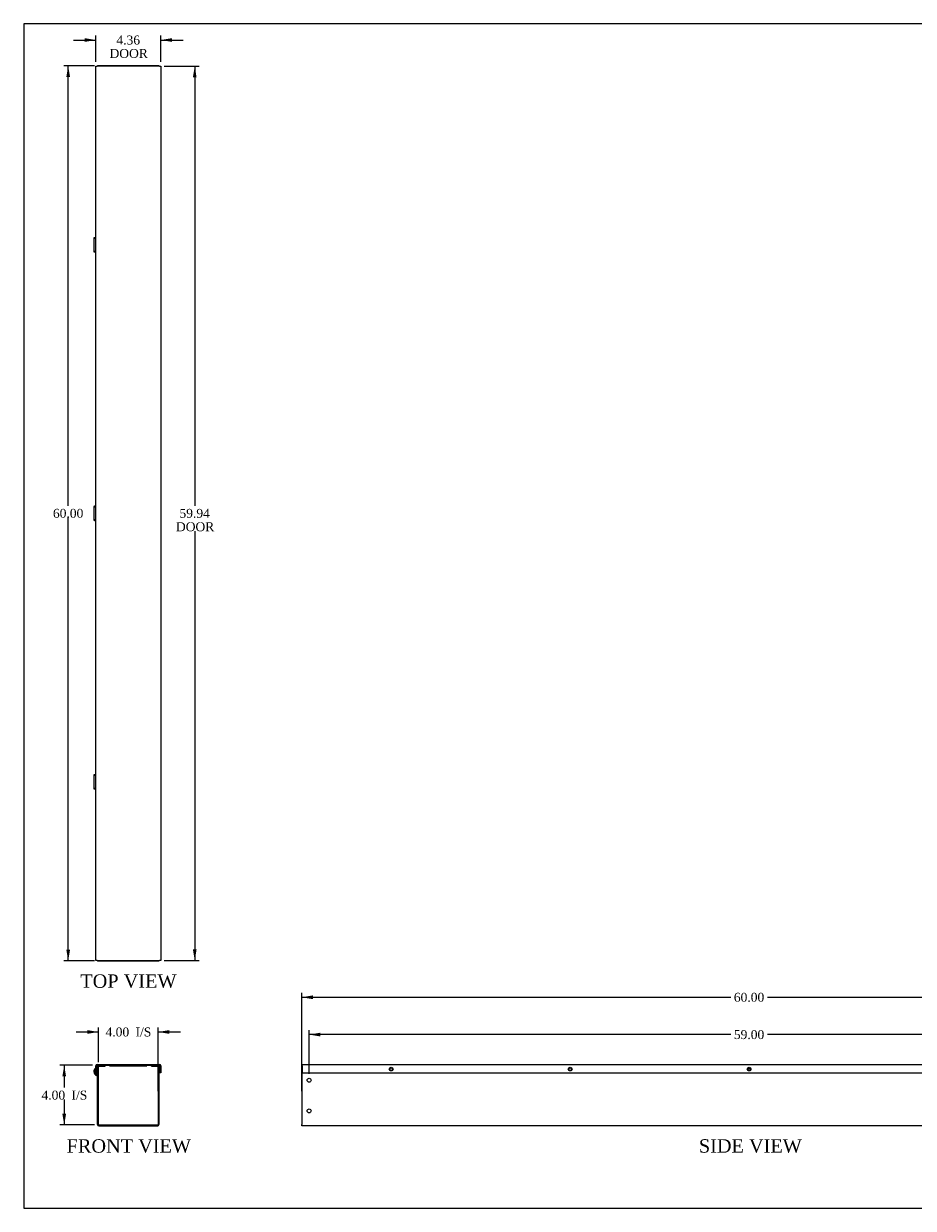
# Model space of a CAD drawing. Header units: inches. Extents: x 0 to 120, y -1 to 80.
# Tile 1 of 3: x 0 to 60, y 0 to 80. Entities that reach past the tile are written whole.
import ezdxf
from ezdxf.enums import TextEntityAlignment as Align

# ---------------------------------------------------------------- set-up
doc = ezdxf.new("R2010")
doc.units = ezdxf.units.IN
doc.header["$MEASUREMENT"] = 0
for name, color, linetype in [('COM55543-18', 7, 'Continuous'), ('COM56298-11', 7, 'Continuous'), ('Default', 7, 'Continuous'), ('QLB20316', 7, 'Continuous')]:
    doc.layers.add(name, color=color, linetype=linetype)
doc.styles.add('SEACAD_Times_New_Roman', font='times.ttf')
doc.dimstyles.new('HAMMOND_(STH_-_120x80)', dxfattribs={"dimtxt": 0.6, "dimasz": 0.75, "dimexe": 0.3, "dimexo": 0.3, "dimgap": 0.15, "dimtad": 0, "dimtih": 1, "dimtoh": 1, "dimzin": 0, "dimdsep": 46, "dimtxsty": 'SEACAD_Times_New_Roman', "dimblk1": '_SE_FILLED', "dimblk2": '_SE_FILLED', "dimsah": 1, "dimcen": 0.3, "dimadec": 0, "dimazin": 0, "dimtfac": 0.8, "dimtofl": 0, "dimtmove": 0, "dimatfit": 3, "dimfxl": 1, "dimtolj": 1, "dimtzin": 0, "dimarcsym": 0})

# ---------------------------------------------------------------- blocks, each defined once
blk = doc.blocks.new('SE')
at = {"layer": 'COM55543-18', "color": 7, "linetype": 'Continuous'}
for p, q in [((5.275, 9.315), (5.275, 9.791)), ((5.332, 9.315), (5.332, 9.791)), ((5.361, 9.877), (9.553, 9.877)), ((5.361, 9.82), (5.486, 9.82)), ((5.65, 9.82), (9.264, 9.82)), ((9.428, 9.82), (9.553, 9.82)), ((9.582, 9.791), (9.582, 9.315)), ((9.639, 9.791), (9.639, 9.315)), ((5.275, 9.315), (5.332, 9.315)), ((9.639, 9.315), (9.582, 9.315))]:
    blk.add_line(p, q, dxfattribs=at)
for centre, radius, start, end in [((5.361, 9.791), 0.086, 90, 180), ((5.361, 9.791), 0.029, 90, 180), ((9.553, 9.791), 0.086, 0, 90), ((9.553, 9.791), 0.029, 0, 90)]:
    blk.add_arc(centre, radius, start, end, dxfattribs=at)
at = {"layer": 'COM56298-11', "color": 7, "linetype": 'Continuous'}
for p, q in [((5.275, 9.622), (5.267, 9.634)), ((5.4, 5.849), (5.4, 9.734)), ((5.457, 5.849), (5.457, 9.734)), ((5.486, 9.82), (5.65, 9.82)), ((5.486, 9.763), (5.65, 9.763)), ((5.65, 9.763), (5.65, 9.82)), ((5.65, 9.763), (5.9, 9.763)), ((5.9, 9.763), (5.9, 9.82)), ((9.014, 9.763), (9.014, 9.82)), ((9.014, 9.763), (9.264, 9.763)), ((9.264, 9.82), (9.428, 9.82)), ((9.264, 9.763), (9.264, 9.82)), ((9.264, 9.763), (9.428, 9.763)), ((9.457, 9.734), (9.457, 5.849)), ((9.514, 9.734), (9.514, 5.849)), ((5.353, 9.199), (5.333, 9.146)), ((5.381, 9.128), (5.333, 9.146)), ((5.4, 9.182), (5.353, 9.199)), ((5.381, 9.128), (5.4, 9.181)), ((5.486, 5.82), (9.428, 5.82)), ((5.486, 5.763), (9.428, 5.763))]:
    blk.add_line(p, q, dxfattribs=at)
for centre, radius, start, end in [((5.428, 9.407), 0.278, 125.39796, 250), ((5.428, 9.407), 0.221, 134.3275, 250), ((5.486, 9.734), 0.086, 90, 180), ((5.486, 9.734), 0.029, 90, 180), ((9.428, 9.734), 0.086, 0, 90), ((9.428, 9.734), 0.029, 0, 90), ((5.371, 9.101), 0.029, 0, 70), ((5.486, 5.849), 0.086, 180, 270), ((5.486, 5.849), 0.029, 180, 270), ((9.428, 5.849), 0.086, 270, 0), ((9.428, 5.849), 0.029, 270, 0)]:
    blk.add_arc(centre, radius, start, end, dxfattribs=at)
at = {"layer": 'QLB20316', "color": 7, "linetype": 'Continuous'}
for p, q in [((6.207, 9.82), (6.207, 9.79)), ((6.207, 9.79), (6.582, 9.79)), ((6.582, 9.79), (8.332, 9.79)), ((8.332, 9.79), (8.707, 9.79)), ((8.707, 9.82), (8.707, 9.79))]:
    blk.add_line(p, q, dxfattribs=at)
blk = doc.blocks.new('SE3')
at = {"layer": 'COM55543-18', "color": 7, "linetype": 'Continuous'}
for p, q in [((19.115, 9.877), (79.052, 9.877)), ((19.115, 9.791), (19.115, 9.877)), ((19.115, 9.791), (19.115, 9.315)), ((79.052, 9.877), (79.052, 9.791)), ((79.052, 9.315), (79.052, 9.791)), ((19.115, 9.315), (79.052, 9.315))]:
    blk.add_line(p, q, dxfattribs=at)
for centre in [(25.084, 9.565), (37.084, 9.565), (49.084, 9.565), (61.084, 9.565), (73.083, 9.565)]:
    blk.add_circle(centre, 0.125, dxfattribs=at)
at = {"layer": 'COM56298-11', "color": 7, "linetype": 'Continuous'}
for p, q in [((19.084, 9.82), (19.115, 9.82)), ((19.084, 9.82), (19.084, 9.734)), ((19.084, 9.734), (19.084, 5.849)), ((49.169, 9.587), (48.998, 9.587)), ((49.139, 9.634), (49.028, 9.634)), ((79.052, 9.82), (79.084, 9.82)), ((79.084, 9.734), (79.084, 9.82)), ((79.084, 5.849), (79.084, 9.734)), ((19.084, 5.763), (19.084, 5.849)), ((79.084, 5.763), (19.084, 5.763)), ((79.084, 5.849), (79.084, 5.763))]:
    blk.add_line(p, q, dxfattribs=at)
for centre, radius in [((25.084, 9.565), 0.0885), ((37.084, 9.565), 0.0885), ((49.084, 9.565), 0.0885), ((61.084, 9.565), 0.0885), ((73.084, 9.565), 0.0885), ((19.584, 8.82), 0.133), ((78.584, 8.82), 0.133), ((19.584, 6.763), 0.133), ((78.584, 6.763), 0.133)]:
    blk.add_circle(centre, radius, dxfattribs=at)
blk = doc.blocks.new('SE5')
at = {"layer": 'COM55543-18', "color": 7, "linetype": 'Continuous'}
for p, q in [((5.275, 76.784), (5.361, 76.784)), ((5.275, 16.846), (5.275, 76.784)), ((9.553, 76.784), (5.361, 76.784)), ((9.553, 76.784), (9.639, 76.784)), ((9.639, 76.784), (9.639, 16.846)), ((5.361, 16.846), (5.275, 16.846)), ((5.361, 16.846), (9.553, 16.846)), ((9.639, 16.846), (9.553, 16.846))]:
    blk.add_line(p, q, dxfattribs=at)
at = {"layer": 'COM56298-11', "color": 7, "linetype": 'Continuous'}
for p, q in [((5.486, 76.815), (5.4, 76.815)), ((5.4, 76.784), (5.4, 76.815)), ((5.65, 76.815), (5.486, 76.815)), ((9.264, 76.815), (5.65, 76.815)), ((5.65, 76.815), (5.65, 76.784)), ((9.428, 76.815), (9.264, 76.815)), ((9.264, 76.784), (9.264, 76.815)), ((9.514, 76.815), (9.428, 76.815)), ((9.514, 76.815), (9.514, 76.784)), ((5.15, 65.274), (5.15, 64.355)), ((5.275, 65.254), (5.267, 65.254)), ((5.267, 65.254), (5.267, 64.376)), ((5.275, 64.376), (5.267, 64.376)), ((5.15, 47.274), (5.15, 46.355)), ((5.275, 47.254), (5.267, 47.254)), ((5.267, 47.254), (5.267, 46.376)), ((5.275, 46.376), (5.267, 46.376)), ((5.15, 29.274), (5.15, 28.355)), ((5.275, 29.254), (5.267, 29.254)), ((5.267, 29.254), (5.267, 28.376)), ((5.275, 28.376), (5.267, 28.376)), ((5.4, 16.815), (5.4, 16.846)), ((5.4, 16.815), (5.486, 16.815)), ((5.486, 16.815), (5.65, 16.815)), ((5.65, 16.815), (5.65, 16.846)), ((5.65, 16.815), (9.264, 16.815)), ((9.264, 16.846), (9.264, 16.815)), ((9.264, 16.815), (9.428, 16.815)), ((9.428, 16.815), (9.514, 16.815)), ((9.514, 16.846), (9.514, 16.815))]:
    blk.add_line(p, q, dxfattribs=at)
for points, knots in [([(5.275, 65.296), (5.272, 65.295), (5.269, 65.295), (5.246, 65.293), (5.228, 65.291), (5.196, 65.287), (5.183, 65.285), (5.163, 65.281), (5.156, 65.279), (5.15, 65.275), (5.15, 65.273), (5.157, 65.269), (5.163, 65.267), (5.183, 65.263), (5.197, 65.261), (5.228, 65.257), (5.247, 65.255), (5.267, 65.254)], [0.1088109, 0.1088109, 0.1088109, 0.1088109, 0.125, 0.125, 0.25, 0.25, 0.375, 0.375, 0.5, 0.5, 0.625, 0.625, 0.75, 0.75, 0.875, 0.875, 1, 1, 1, 1]), ([(5.274, 65.291), (5.268, 65.291), (5.262, 65.29), (5.244, 65.287), (5.233, 65.285), (5.218, 65.281), (5.212, 65.279), (5.207, 65.275), (5.207, 65.273), (5.212, 65.269), (5.218, 65.267), (5.234, 65.263), (5.244, 65.261), (5.262, 65.259), (5.268, 65.258), (5.274, 65.257)], [0.1952667, 0.1952667, 0.1952667, 0.1952667, 0.25, 0.25, 0.375, 0.375, 0.5, 0.5, 0.625, 0.625, 0.75, 0.75, 0.875, 0.875, 0.9283356, 0.9283356, 0.9283356, 0.9283356]), ([(5.267, 64.376), (5.247, 64.374), (5.228, 64.372), (5.197, 64.368), (5.183, 64.366), (5.163, 64.362), (5.157, 64.36), (5.15, 64.356), (5.15, 64.354), (5.156, 64.351), (5.163, 64.349), (5.183, 64.345), (5.196, 64.343), (5.228, 64.339), (5.246, 64.337), (5.269, 64.335), (5.272, 64.334), (5.275, 64.334)], [0, 0, 0, 0, 0.125, 0.125, 0.25, 0.25, 0.375, 0.375, 0.5, 0.5, 0.625, 0.625, 0.75, 0.75, 0.875, 0.875, 0.8911891, 0.8911891, 0.8911891, 0.8911891]), ([(5.274, 64.373), (5.268, 64.372), (5.262, 64.371), (5.244, 64.368), (5.234, 64.366), (5.218, 64.362), (5.212, 64.36), (5.207, 64.356), (5.207, 64.354), (5.212, 64.351), (5.218, 64.349), (5.233, 64.345), (5.244, 64.343), (5.262, 64.34), (5.268, 64.339), (5.274, 64.338)], [0.0716644, 0.0716644, 0.0716644, 0.0716644, 0.125, 0.125, 0.25, 0.25, 0.375, 0.375, 0.5, 0.5, 0.625, 0.625, 0.75, 0.75, 0.8047333, 0.8047333, 0.8047333, 0.8047333]), ([(5.275, 47.296), (5.272, 47.295), (5.269, 47.295), (5.246, 47.293), (5.228, 47.291), (5.196, 47.287), (5.183, 47.285), (5.163, 47.281), (5.156, 47.279), (5.15, 47.275), (5.15, 47.273), (5.157, 47.269), (5.163, 47.267), (5.183, 47.263), (5.197, 47.261), (5.228, 47.257), (5.247, 47.255), (5.267, 47.254)], [0.1088109, 0.1088109, 0.1088109, 0.1088109, 0.125, 0.125, 0.25, 0.25, 0.375, 0.375, 0.5, 0.5, 0.625, 0.625, 0.75, 0.75, 0.875, 0.875, 1, 1, 1, 1]), ([(5.274, 47.291), (5.268, 47.291), (5.262, 47.29), (5.244, 47.287), (5.233, 47.285), (5.218, 47.281), (5.212, 47.279), (5.207, 47.275), (5.207, 47.273), (5.212, 47.269), (5.218, 47.267), (5.234, 47.263), (5.244, 47.261), (5.262, 47.259), (5.268, 47.258), (5.274, 47.257)], [0.1952667, 0.1952667, 0.1952667, 0.1952667, 0.25, 0.25, 0.375, 0.375, 0.5, 0.5, 0.625, 0.625, 0.75, 0.75, 0.875, 0.875, 0.9283356, 0.9283356, 0.9283356, 0.9283356]), ([(5.267, 46.376), (5.247, 46.374), (5.228, 46.372), (5.197, 46.368), (5.183, 46.366), (5.163, 46.362), (5.157, 46.36), (5.15, 46.356), (5.15, 46.354), (5.156, 46.351), (5.163, 46.349), (5.183, 46.345), (5.196, 46.343), (5.228, 46.339), (5.246, 46.337), (5.269, 46.335), (5.272, 46.334), (5.275, 46.334)], [0, 0, 0, 0, 0.125, 0.125, 0.25, 0.25, 0.375, 0.375, 0.5, 0.5, 0.625, 0.625, 0.75, 0.75, 0.875, 0.875, 0.8911891, 0.8911891, 0.8911891, 0.8911891]), ([(5.274, 46.373), (5.268, 46.372), (5.262, 46.371), (5.244, 46.368), (5.234, 46.366), (5.218, 46.362), (5.212, 46.36), (5.207, 46.356), (5.207, 46.354), (5.212, 46.351), (5.218, 46.349), (5.233, 46.345), (5.244, 46.343), (5.262, 46.34), (5.268, 46.339), (5.274, 46.338)], [0.0716644, 0.0716644, 0.0716644, 0.0716644, 0.125, 0.125, 0.25, 0.25, 0.375, 0.375, 0.5, 0.5, 0.625, 0.625, 0.75, 0.75, 0.8047333, 0.8047333, 0.8047333, 0.8047333]), ([(5.275, 29.296), (5.272, 29.295), (5.269, 29.295), (5.246, 29.293), (5.228, 29.291), (5.196, 29.287), (5.183, 29.285), (5.163, 29.281), (5.156, 29.279), (5.15, 29.275), (5.15, 29.273), (5.157, 29.269), (5.163, 29.267), (5.183, 29.263), (5.197, 29.261), (5.228, 29.257), (5.247, 29.255), (5.267, 29.254)], [0.1088109, 0.1088109, 0.1088109, 0.1088109, 0.125, 0.125, 0.25, 0.25, 0.375, 0.375, 0.5, 0.5, 0.625, 0.625, 0.75, 0.75, 0.875, 0.875, 1, 1, 1, 1]), ([(5.274, 29.291), (5.268, 29.291), (5.262, 29.29), (5.244, 29.287), (5.233, 29.285), (5.218, 29.281), (5.212, 29.279), (5.207, 29.275), (5.207, 29.273), (5.212, 29.269), (5.218, 29.267), (5.234, 29.263), (5.244, 29.261), (5.262, 29.259), (5.268, 29.258), (5.274, 29.257)], [0.1952667, 0.1952667, 0.1952667, 0.1952667, 0.25, 0.25, 0.375, 0.375, 0.5, 0.5, 0.625, 0.625, 0.75, 0.75, 0.875, 0.875, 0.9283356, 0.9283356, 0.9283356, 0.9283356]), ([(5.267, 28.376), (5.247, 28.374), (5.228, 28.372), (5.197, 28.368), (5.183, 28.366), (5.163, 28.362), (5.157, 28.36), (5.15, 28.356), (5.15, 28.354), (5.156, 28.351), (5.163, 28.349), (5.183, 28.345), (5.196, 28.343), (5.228, 28.339), (5.246, 28.337), (5.269, 28.335), (5.272, 28.334), (5.275, 28.334)], [0, 0, 0, 0, 0.125, 0.125, 0.25, 0.25, 0.375, 0.375, 0.5, 0.5, 0.625, 0.625, 0.75, 0.75, 0.875, 0.875, 0.8911891, 0.8911891, 0.8911891, 0.8911891]), ([(5.274, 28.373), (5.268, 28.372), (5.262, 28.371), (5.244, 28.368), (5.234, 28.366), (5.218, 28.362), (5.212, 28.36), (5.207, 28.356), (5.207, 28.354), (5.212, 28.351), (5.218, 28.349), (5.233, 28.345), (5.244, 28.343), (5.262, 28.34), (5.268, 28.339), (5.274, 28.338)], [0.0716644, 0.0716644, 0.0716644, 0.0716644, 0.125, 0.125, 0.25, 0.25, 0.375, 0.375, 0.5, 0.5, 0.625, 0.625, 0.75, 0.75, 0.8047333, 0.8047333, 0.8047333, 0.8047333])]:
    blk.add_open_spline(points, degree=3, knots=knots, dxfattribs=at)
blk = doc.blocks.new('DMBLK1455')
at = {"layer": 'Default', "linetype": 'Continuous', "transparency": 16777216}
for points in [[(4.707, 12.178), (4.707, 11.928), (5.457, 12.053)], [(10.207, 12.178), (9.457, 12.053), (10.207, 11.928)]]:
    blk.add_hatch(color=7, dxfattribs=at).paths.add_polyline_path(points)
at = {"layer": 'Default', "color": 7, "linetype": 'Continuous', "transparency": 16777216}
for p, q in [((3.957, 12.053), (5.457, 12.053)), ((5.457, 10.034), (5.457, 12.353)), ((9.457, 8.091), (9.457, 12.353)), ((9.457, 12.053), (10.957, 12.053))]:
    blk.add_line(p, q, dxfattribs=at)
at = {"layer": 'Default', "color": 7, "linetype": 'Continuous', "transparency": 16777216, "style": 'SEACAD_Times_New_Roman'}
for s, p in [('4.00', (5.932, 12.353)), ('I/S', (7.945, 12.353))]:
    blk.add_text(s, height=0.6, dxfattribs=at).set_placement(p, align=Align.TOP_LEFT)
blk = doc.blocks.new('_SE_FILLED')
at = {"color": 0}
blk.add_line((0, 0), (-1, 0), dxfattribs=at)
blk.add_solid([(0, 0), (-1, -0.1665), (-1, 0.1665), (0, 0)], dxfattribs=at)
blk = doc.blocks.new('DMBLK1456')
at = {"layer": 'Default', "linetype": 'Continuous', "transparency": 16777216}
for points in [[(3.037, 9.07), (3.287, 9.07), (3.162, 9.82)], [(3.037, 6.57), (3.162, 5.82), (3.287, 6.57)]]:
    blk.add_hatch(color=7, dxfattribs=at).paths.add_polyline_path(points)
at = {"layer": 'Default', "color": 7, "linetype": 'Continuous', "transparency": 16777216}
for p, q in [((5.061, 9.82), (2.862, 9.82)), ((3.162, 9.82), (3.162, 8.33)), ((3.162, 7.52), (3.162, 5.82)), ((5.186, 5.82), (2.862, 5.82))]:
    blk.add_line(p, q, dxfattribs=at)
at = {"layer": 'Default', "color": 7, "linetype": 'Continuous', "transparency": 16777216, "style": 'SEACAD_Times_New_Roman'}
for s, p in [('4.00', (1.637, 8.12)), ('I/S', (3.649, 8.12))]:
    blk.add_text(s, height=0.6, dxfattribs=at).set_placement(p, align=Align.TOP_LEFT)
blk = doc.blocks.new('DMBLK1457')
at = {"layer": 'Default', "linetype": 'Continuous', "transparency": 16777216}
for points in [[(4.525, 78.665), (4.525, 78.415), (5.275, 78.54)], [(10.389, 78.665), (9.639, 78.54), (10.389, 78.415)]]:
    blk.add_hatch(color=7, dxfattribs=at).paths.add_polyline_path(points)
at = {"layer": 'Default', "color": 7, "linetype": 'Continuous', "transparency": 16777216}
for p, q in [((5.275, 77.084), (5.275, 78.84)), ((9.639, 77.084), (9.639, 78.84)), ((3.775, 78.54), (5.275, 78.54)), ((9.639, 78.54), (11.139, 78.54))]:
    blk.add_line(p, q, dxfattribs=at)
at = {"layer": 'Default', "color": 7, "linetype": 'Continuous', "transparency": 16777216, "style": 'SEACAD_Times_New_Roman'}
for s, p in [('4.36', (6.661, 78.84)), ('DOOR', (6.199, 77.94))]:
    blk.add_text(s, height=0.6, dxfattribs=at).set_placement(p, align=Align.TOP_LEFT)
blk = doc.blocks.new('DMBLK1458')
at = {"layer": 'Default', "linetype": 'Continuous', "transparency": 16777216}
for points in [[(12.037, 76.034), (11.912, 76.784), (11.787, 76.034)], [(12.037, 17.596), (11.787, 17.596), (11.912, 16.846)]]:
    blk.add_hatch(color=7, dxfattribs=at).paths.add_polyline_path(points)
at = {"layer": 'Default', "color": 7, "linetype": 'Continuous', "transparency": 16777216}
for p, q in [((9.853, 76.784), (12.212, 76.784)), ((11.912, 76.784), (11.912, 47.325)), ((11.912, 45.615), (11.912, 16.846)), ((9.853, 16.846), (12.212, 16.846))]:
    blk.add_line(p, q, dxfattribs=at)
at = {"layer": 'Default', "color": 7, "linetype": 'Continuous', "transparency": 16777216, "style": 'SEACAD_Times_New_Roman'}
for s, p in [('59.94', (10.888, 47.115)), ('DOOR', (10.653, 46.215))]:
    blk.add_text(s, height=0.6, dxfattribs=at).set_placement(p, align=Align.TOP_LEFT)
blk = doc.blocks.new('DMBLK1461')
at = {"layer": 'Default', "linetype": 'Continuous', "transparency": 16777216}
for points in [[(20.334, 12.003), (19.584, 11.878), (20.334, 11.753)], [(77.834, 12.003), (77.834, 11.753), (78.584, 11.878)]]:
    blk.add_hatch(color=7, dxfattribs=at).paths.add_polyline_path(points)
at = {"layer": 'Default', "color": 7, "linetype": 'Continuous', "transparency": 16777216}
for p, q in [((19.584, 9.253), (19.584, 12.178)), ((78.584, 9.12), (78.584, 12.178)), ((47.85, 11.878), (19.584, 11.878)), ((78.584, 11.878), (50.317, 11.878))]:
    blk.add_line(p, q, dxfattribs=at)
at = {"layer": 'Default', "color": 7, "linetype": 'Continuous', "transparency": 16777216, "style": 'SEACAD_Times_New_Roman'}
blk.add_text('59.00', height=0.6, dxfattribs=at).set_placement((48.06, 12.178), align=Align.TOP_LEFT)
blk = doc.blocks.new('DMBLK1464')
at = {"layer": 'Default', "linetype": 'Continuous', "transparency": 16777216}
for points in [[(3.303, 76.065), (3.553, 76.065), (3.428, 76.815)], [(3.303, 17.565), (3.428, 16.815), (3.553, 17.565)]]:
    blk.add_hatch(color=7, dxfattribs=at).paths.add_polyline_path(points)
at = {"layer": 'Default', "color": 7, "linetype": 'Continuous', "transparency": 16777216}
for p, q in [((5.186, 76.815), (3.128, 76.815)), ((3.428, 47.325), (3.428, 76.815)), ((3.428, 16.815), (3.428, 46.515)), ((5.186, 16.815), (3.128, 16.815))]:
    blk.add_line(p, q, dxfattribs=at)
at = {"layer": 'Default', "color": 7, "linetype": 'Continuous', "transparency": 16777216, "style": 'SEACAD_Times_New_Roman'}
blk.add_text('60.00', height=0.6, dxfattribs=at).set_placement((2.404, 47.115), align=Align.TOP_LEFT)
blk = doc.blocks.new('DMBLK1465')
at = {"layer": 'Default', "linetype": 'Continuous', "transparency": 16777216}
for points in [[(19.834, 14.503), (19.084, 14.378), (19.834, 14.253)], [(78.334, 14.503), (78.334, 14.253), (79.084, 14.378)]]:
    blk.add_hatch(color=7, dxfattribs=at).paths.add_polyline_path(points)
at = {"layer": 'Default', "color": 7, "linetype": 'Continuous', "transparency": 16777216}
for p, q in [((19.084, 8.091), (19.084, 14.678)), ((19.084, 14.378), (47.85, 14.378)), ((50.317, 14.378), (79.084, 14.378)), ((79.084, 10.034), (79.084, 14.678))]:
    blk.add_line(p, q, dxfattribs=at)
at = {"layer": 'Default', "color": 7, "linetype": 'Continuous', "transparency": 16777216, "style": 'SEACAD_Times_New_Roman'}
blk.add_text('60.00', height=0.6, dxfattribs=at).set_placement((48.06, 14.678), align=Align.TOP_LEFT)
blk = doc.blocks.new('BORDER')
at = {"layer": 'Default', "color": 7, "linetype": 'Continuous'}
for p, q in [((0, 27.86), (-41.86, 27.86)), ((-41.86, 27.86), (-41.86, 0)), ((-41.86, 0), (0, 0))]:
    blk.add_line(p, q, dxfattribs=at)

msp = doc.modelspace()

# ---------------------------------------------------------------- block references
at = {"layer": 'Default', "color": 7, "xscale": 2.85, "yscale": 2.85, "zscale": 2.85}
msp.add_blockref('BORDER', (119.744, 0.233), dxfattribs=at)
at = {"layer": 'Default'}
for name in ['SE5', 'SE', 'SE3']:
    msp.add_blockref(name, (0, 0), dxfattribs=at)

# ---------------------------------------------------------------- texts
at = {"layer": 'Default', "color": 7, "linetype": 'Continuous', "style": 'SEACAD_Times_New_Roman'}
for s, p in [('TOP VIEW', (4.238, 15.915)), ('FRONT VIEW', (3.322, 4.863)), ('SIDE VIEW', (45.714, 4.863))]:
    msp.add_text(s, height=0.9, dxfattribs=at).set_placement(p, align=Align.TOP_LEFT)

# ---------------------------------------------------------------- dimensions: what is measured, and where the dimension line sits
at = {"layer": 'Default', "color": 7, "linetype": 'Continuous'}
for base, p1, p2, angle, text, picture, middle, dimtype in [((5.275, 78.54), (5.275, 76.784), (9.639, 76.784), 0, '\\A1;<>\\PDOOR', 'DMBLK1457', (7.457, 78.54), 161), ((3.428, 76.815), (5.486, 16.815), (9.428, 76.815), 90, '\\A1;<>', 'DMBLK1464', (3.428, 46.815), 160), ((11.912, 76.784), (9.553, 76.784), (9.553, 16.846), 270, '\\A1;<>\\PDOOR', 'DMBLK1458', (11.912, 46.815), 161), ((3.162, 5.82), (5.361, 9.82), (5.486, 5.82), 90, '\\A1;<> I/S', 'DMBLK1456', (3.162, 7.82), 160)]:
    dim = msp.add_linear_dim(base=base, p1=p1, p2=p2, angle=angle, text=text, dimstyle='HAMMOND_(STH_-_120x80)', dxfattribs=at)
    dim.commit()
    dim.dimension.update_dxf_attribs({"geometry": picture, "text_midpoint": middle, "dimtype": dimtype})
for base, p1, p2, text, picture, middle in [((79.084, 14.378), (19.084, 7.791), (79.084, 5.849), '\\A1;<>', 'DMBLK1465', (49.084, 14.378)), ((9.457, 12.053), (5.457, 5.849), (9.457, 7.791), '\\A1;<> I/S', 'DMBLK1455', (7.457, 12.053)), ((19.584, 11.878), (78.584, 8.82), (19.584, 8.953), '\\A1;<>', 'DMBLK1461', (49.084, 11.878))]:
    dim = msp.add_linear_dim(base=base, p1=p1, p2=p2, text=text, dimstyle='HAMMOND_(STH_-_120x80)', dxfattribs=at)
    dim.commit()
    dim.dimension.update_dxf_attribs({"geometry": picture, "text_midpoint": middle, "dimtype": 160})

doc.saveas('drawing.dxf')
